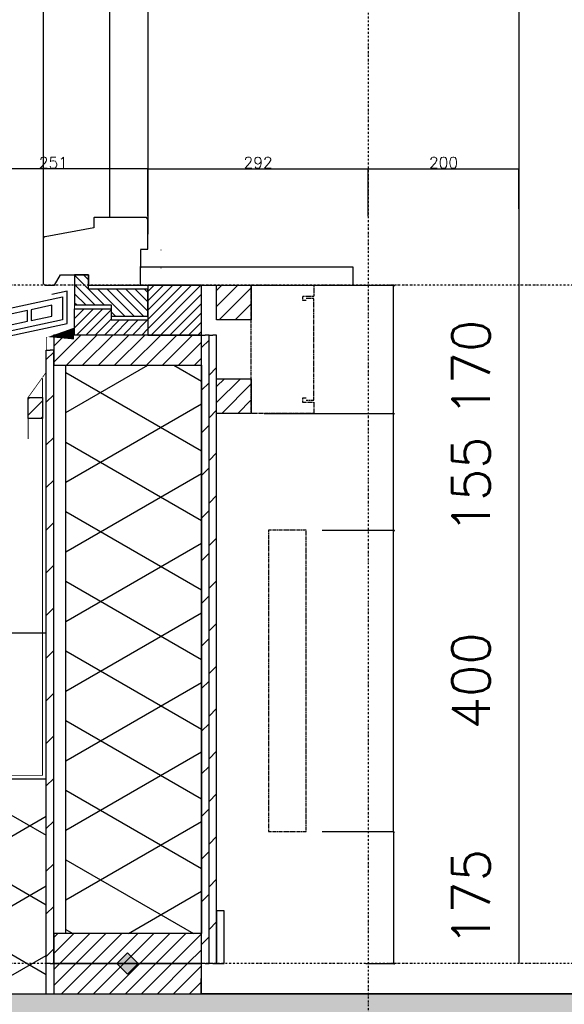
# Model space of a CAD drawing. Extents: x 0 to 297174, y -27731 to 163980.
# Tile 11 of 152: x 109663 to 110386, y 99262 to 100568. Entities that reach past the tile are written whole.
import ezdxf

# ---------------------------------------------------------------- set-up
doc = ezdxf.new("R2010")
doc.units = 0
doc.header["$LTSCALE"] = 5
doc.header["$MEASUREMENT"] = 0
doc.header["$PDMODE"] = 3
doc.header["$PDSIZE"] = 0.1
for name, pattern in [('DASHDOT', [1, 0.5, -0.25, 0, -0.25]), ('DD1', [2.66667, 1.66667, -0.5, 0, -0.5]), ('HIDDEN', [0.375, 0.25, -0.125])]:
    doc.linetypes.add(name, pattern=pattern)
doc.layers.get('0').update_dxf_attribs({"linetype": 'CONTINUOUS'})
doc.layers.get('DEFPOINTS').update_dxf_attribs({"linetype": 'CONTINUOUS'})
for name, color, linetype in [('A--01A1_ACEER', 1, 'CONTINUOUS'), ('A--A21--_F-23-', 9, 'CONTINUOUS'), ('A--A23--_F--3-', 9, 'CONTINUOUS'), ('A--A25--_F--3-', 9, 'CONTINUOUS'), ('A--A42--_F-23-', 9, 'CONTINUOUS'), ('A--L13DC4_VLOEREN', 4, 'HIDDEN'), ('A--L21--', 3, 'CONTINUOUS'), ('A--L21--_F-23-', 4, 'CONTINUOUS'), ('A--L21D1_BUITENWAND', 1, 'CONTINUOUS'), ('A--L21D3_BUITENWAND', 3, 'CONTINUOUS'), ('A--L22DC4_BINNENWAND', 4, 'HIDDEN'), ('A--L23--', 7, 'CONTINUOUS'), ('A--L23--_F--3-', 7, 'CONTINUOUS'), ('A--L25--', 7, 'CONTINUOUS'), ('A--L25--_F-23-', 7, 'CONTINUOUS'), ('A--L31--', 2, 'CONTINUOUS'), ('A--L31--_F--3-', 7, 'CONTINUOUS'), ('A--L31D1_BUITENKOZIJN', 1, 'CONTINUOUS'), ('A--L31G2_BUITENKOZIJN', 2, 'CONTINUOUS'), ('A--L35--_F--3-', 7, 'CONTINUOUS'), ('A--L42--', 7, 'CONTINUOUS'), ('A--L42--_F-23-', 7, 'CONTINUOUS'), ('A--M$1A-_F123-', 1, 'CONTINUOUS'), ('STRAMIEN', 8, 'DD1'), ('X--LR---_CP', 7, 'CONTINUOUS')]:
    doc.layers.add(name, color=color, linetype=linetype)
doc.styles.add('HIEMSTRA', font='romans.shx')
doc.dimstyles.new('ALFA25', dxfattribs={"dimtxt": 50, "dimasz": 2, "dimexe": 0.3, "dimexo": 0.3, "dimgap": 2, "dimtad": 1, "dimdec": 0, "dimzin": 0, "dimdsep": 46, "dimtxsty": 'HIEMSTRA', "dimblk1": 'OBLIQUE', "dimblk2": 'OBLIQUE', "dimsah": 1, "dimcen": 0.09, "dimdle": 0.3, "dimclrd": 1, "dimclre": 1, "dimclrt": 2, "dimadec": 0, "dimazin": 0, "dimtfac": 0.75, "dimtdec": 4, "dimtix": 1, "dimtmove": 2, "dimatfit": 3, "dimldrblk": 'OBLIQUE', "dimfxl": 0, "dimtvp": 625, "dimtolj": 1, "dimtzin": 0, "dimarcsym": 0})
pattern_1 = [(45, (-26225.4263531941, -3479.999999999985), (-6.18718433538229, 6.187184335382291), [])]
pattern_2 = [(45, (0, 0), (-10.60660171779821, 10.60660171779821), [])]

# ---------------------------------------------------------------- blocks, each defined once
blk = doc.blocks.new('*U1663')
at = {"layer": 'A--A42--_F-23-', "linetype": 'Continuous'}
h = blk.add_hatch(dxfattribs=at)
h.set_pattern_fill('ALFALINE', color=256, scale=40, style=0)
h.set_pattern_definition([(45, (-109703.3864651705, -99315.89871962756), (-28.2842712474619, 28.2842712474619), [])])
h.paths.add_polyline_path([(0, 0), (-5, 0), (-5, 813.9468244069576), (0, 813.9468244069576), (5, 813.9468244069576), (5, 0)])
at = {"layer": 'A--L42--_F-23-', "color": 2, "linetype": 'Continuous'}
for points in [[(0, 0), (-5, 0), (-5, 813.9468244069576), (0, 813.9468244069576)], [(0, 0), (5, 0), (5, 813.9468244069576), (0, 813.9468244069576)]]:
    blk.add_lwpolyline(points, dxfattribs=at)
blk = doc.blocks.new('*U1662')
at = {"layer": 'A--L23--_F--3-', "color": 2, "linetype": 'Continuous'}
blk.add_lwpolyline([(0, 0), (8.271250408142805e-06, -20), (-3171.536967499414, -20.00131162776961), (-3171.536975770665, -0.001311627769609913)], dxfattribs=at)
blk = doc.blocks.new('*U1659')
at = {"layer": 'A--A42--_F-23-', "linetype": 'Continuous'}
h = blk.add_hatch(dxfattribs=at)
h.set_pattern_fill('ALFALINE', color=256, scale=40, style=0)
h.set_pattern_definition([(45, (-109909.3864651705, -99315.89871962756), (-28.2842712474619, 28.2842712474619), [])])
h.paths.add_polyline_path([(0, 0), (-5, 0), (-5, 833.9468244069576), (0, 833.9468244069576), (5, 833.9468244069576), (5, 0)])
at = {"layer": 'A--L42--_F-23-', "color": 2, "linetype": 'Continuous'}
for points in [[(0, 0), (-5, 0), (-5, 833.9468244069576), (0, 833.9468244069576)], [(0, 0), (5, 0), (5, 833.9468244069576), (0, 833.9468244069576)]]:
    blk.add_lwpolyline(points, dxfattribs=at)
blk = doc.blocks.new('_OBLIQUE')
at = {"color": 0, "linetype": 'ByBlock'}
blk.add_line((-0.5, -0.5), (0.5, 0.5), dxfattribs=at)
blk = doc.blocks.new('*D299')
at = {"layer": 'A--M$1A-_F123-', "color": 1, "lineweight": -2}
for p, q in [((109833.4764651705, 100370.4426910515), (109582.2964651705, 100370.4426910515)), ((109582.3864651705, 100197.4879380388), (109582.3864651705, 100370.5326910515)), ((109833.3864651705, 100307.4853145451), (109833.3864651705, 100370.5326910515))]:
    blk.add_line(p, q, dxfattribs=at)
at = {"layer": 'DEFPOINTS', "color": 0}
for p in [(109582.3864651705, 100370.4426910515), (109833.3864651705, 100307.3953145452), (109582.3864651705, 100197.3979380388)]:
    blk.add_point(p, dxfattribs=at)
at = {"layer": 'A--M$1A-_F123-', "color": 1, "lineweight": -2, "xscale": 0.6, "yscale": 0.6, "zscale": 0.6, "rotation": 180}
blk.add_blockref('_OBLIQUE', (109582.3864651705, 100370.4426910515), dxfattribs=at)
at = {"layer": 'A--M$1A-_F123-', "color": 1, "lineweight": -2, "xscale": 0.6, "yscale": 0.6, "zscale": 0.6}
blk.add_blockref('_OBLIQUE', (109833.3864651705, 100370.4426910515), dxfattribs=at)
at = {"layer": 'A--M$1A-_F123-', "color": 2, "insert": (109707.8864651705, 100378.5426910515), "char_height": 15, "attachment_point": 5, "style": 'HIEMSTRA'}
blk.add_mtext('\\A1;251', dxfattribs=at)
blk = doc.blocks.new('NH40_196')
at = {"layer": 'A--A25--_F--3-'}
h = blk.add_hatch(dxfattribs=at)
h.set_pattern_fill('ALFALINE', color=256, scale=15, style=0, pattern_type=2)
h.set_pattern_definition([(45, (-6, 0), (-10.60660171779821, 10.60660171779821), [])])
h.paths.add_polyline_path([(0, 0), (0, 196), (40, 196), (40, 0)])
at = {"layer": 'A--L25--_F-23-', "color": 2, "linetype": 'Continuous'}
blk.add_lwpolyline([(0, 0), (0, 196), (40, 196), (40, 0)], close=True, dxfattribs=at)
at = {"layer": 'X--LR---_CP'}
for p in [(0, 0), (0, 0), (40, 0)]:
    blk.add_point(p, dxfattribs=at)
blk = doc.blocks.new('*D315')
at = {"layer": 'A--M$1A-_F123-', "color": 1, "lineweight": -2}
for p, q in [((109833.2964651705, 100370.4426910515), (110125.7581405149, 100370.4426910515)), ((109833.3864651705, 100307.4853145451), (109833.3864651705, 100370.5326910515)), ((110125.6681405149, 100307.4853145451), (110125.6681405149, 100370.5326910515))]:
    blk.add_line(p, q, dxfattribs=at)
at = {"layer": 'DEFPOINTS', "color": 0}
for p in [(110125.6681405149, 100370.4426910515), (109833.3864651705, 100307.3953145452), (110125.6681405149, 100307.3953145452)]:
    blk.add_point(p, dxfattribs=at)
at = {"layer": 'A--M$1A-_F123-', "color": 1, "lineweight": -2, "xscale": 0.6, "yscale": 0.6, "zscale": 0.6, "rotation": 180}
blk.add_blockref('_OBLIQUE', (109833.3864651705, 100370.4426910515), dxfattribs=at)
at = {"layer": 'A--M$1A-_F123-', "color": 1, "lineweight": -2, "xscale": 0.6, "yscale": 0.6, "zscale": 0.6}
blk.add_blockref('_OBLIQUE', (110125.6681405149, 100370.4426910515), dxfattribs=at)
at = {"layer": 'A--M$1A-_F123-', "color": 2, "insert": (109979.5273028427, 100378.5426910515), "char_height": 15, "attachment_point": 5, "style": 'HIEMSTRA'}
blk.add_mtext('\\A1;292', dxfattribs=at)
blk = doc.blocks.new('*D316')
at = {"layer": 'A--M$1A-_F123-', "color": 1, "lineweight": -2}
for p, q in [((110125.5781405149, 100370.4426910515), (110325.7581405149, 100370.4426910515)), ((110125.6681405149, 100307.4853145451), (110125.6681405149, 100370.5326910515)), ((110325.6681405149, 100317.4853145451), (110325.6681405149, 100370.5326910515))]:
    blk.add_line(p, q, dxfattribs=at)
at = {"layer": 'DEFPOINTS', "color": 0}
for p in [(110325.6681405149, 100370.4426910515), (110325.6681405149, 100317.3953145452), (110125.6681405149, 100307.3953145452)]:
    blk.add_point(p, dxfattribs=at)
at = {"layer": 'A--M$1A-_F123-', "color": 1, "lineweight": -2, "xscale": 0.6, "yscale": 0.6, "zscale": 0.6, "rotation": 180}
blk.add_blockref('_OBLIQUE', (110125.6681405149, 100370.4426910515), dxfattribs=at)
at = {"layer": 'A--M$1A-_F123-', "color": 1, "lineweight": -2, "xscale": 0.6, "yscale": 0.6, "zscale": 0.6}
blk.add_blockref('_OBLIQUE', (110325.6681405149, 100370.4426910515), dxfattribs=at)
at = {"layer": 'A--M$1A-_F123-', "color": 2, "insert": (110225.6681405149, 100378.5426910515), "char_height": 15, "attachment_point": 5, "style": 'HIEMSTRA'}
blk.add_mtext('\\A1;200', dxfattribs=at)
blk = doc.blocks.new('ARCHET1')
at = {"layer": 'A--L21D3_BUITENWAND'}
blk.add_lwpolyline([(-0.04516878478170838, 0.001641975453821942), (-0.001230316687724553, 49.08169349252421), (137.6013803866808, 78.57246659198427), (137.5988330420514, 47.89142156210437), (8.40783703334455, 20.21885533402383), (5.822070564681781, 1.256687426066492), (0, 0)], dxfattribs=at)
for points in [[(96.0049714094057, 61.48109600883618), (96.00378264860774, 47.16327499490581), (123.3827372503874, 53.02781631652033), (123.3839260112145, 67.3456373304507)], [(37.33578297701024, 48.91422174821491), (37.33459421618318, 34.5964007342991), (61.78008939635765, 39.83259834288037), (61.78127815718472, 54.15041935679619)], [(66.67037719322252, 55.19765887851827), (66.66918843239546, 40.87983786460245), (91.11468361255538, 46.11603547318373), (91.11587237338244, 60.4338564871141)], [(8, 28.31296360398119), (32.44549518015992, 33.54916121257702), (32.44668394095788, 47.86698222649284), (8.001188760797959, 42.63078461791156)]]:
    blk.add_lwpolyline(points, close=True, dxfattribs=at)
at = {"layer": 'A--L31G2_BUITENKOZIJN'}
blk.add_lwpolyline([(-13.16317714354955, -8.946031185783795), (11.19787582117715, -3.727921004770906), (13.78364228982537, 15.23424690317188), (143.5984303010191, 43.04042867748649), (143.6019966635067, 85.9948551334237), (123.4281630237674, 81.6709647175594)], dxfattribs=at)
at = {"layer": 'X--LR---_CP', "color": 1}
blk.add_point((0, 0), dxfattribs=at)
blk.add_point((0, 0), dxfattribs=at)
at = {"layer": 'X--LR---_CP'}
blk.add_point((0, 0), dxfattribs=at)
blk = doc.blocks.new('Q020258-')
at = {"layer": 'A--A25--_F--3-'}
h = blk.add_hatch(dxfattribs=at)
h.set_pattern_fill('ALFALINE', color=256, scale=15, style=0, pattern_type=2)
h.set_pattern_definition(pattern_2)
h.paths.add_polyline_path([(0, 0), (0, 28), (19, 28), (19, 0)])
at = {"layer": 'A--L25--_F-23-', "color": 2, "linetype": 'Continuous'}
blk.add_lwpolyline([(0, 0), (0, 28), (19, 28), (19, 0)], close=True, dxfattribs=at)
at = {"layer": 'X--LR---_CP'}
for p in [(0, 0), (0, 0), (19, 0)]:
    blk.add_point(p, dxfattribs=at)
blk = doc.blocks.new('*U1643')
at = {"layer": 'A--A42--_F-23-', "linetype": 'Continuous'}
h = blk.add_hatch(dxfattribs=at)
h.set_pattern_fill('ALFALINE', color=256, scale=40, style=0)
h.set_pattern_definition([(45, (-109919.3864651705, -99315.89871962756), (-28.2842712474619, 28.2842712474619), [])])
h.paths.add_polyline_path([(0, 0), (-5, 0), (-5, 833.9468244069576), (0, 833.9468244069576), (5, 833.9468244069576), (5, 0)])
at = {"layer": 'A--L42--_F-23-', "color": 2, "linetype": 'Continuous'}
for points in [[(0, 0), (-5, 0), (-5, 833.9468244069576), (0, 833.9468244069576)], [(0, 0), (5, 0), (5, 833.9468244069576), (0, 833.9468244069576)]]:
    blk.add_lwpolyline(points, dxfattribs=at)
blk = doc.blocks.new('*D339')
at = {"color": 1, "linetype": 'ByBlock'}
for p, q in [((110055.4170774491, 100045.8979380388), (110159.6384319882, 100045.8979380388)), ((110159.3384319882, 99890.5979380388), (110159.3384319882, 100045.8979380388)), ((110064.6864651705, 99890.8979380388), (110159.6384319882, 99890.8979380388))]:
    blk.add_line(p, q, dxfattribs=at)
at = {"layer": 'DEFPOINTS', "color": 0, "linetype": 'ByBlock'}
for p in [(110055.1170774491, 100045.8979380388), (110159.3384319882, 100045.8979380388), (110064.3864651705, 99890.8979380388)]:
    blk.add_point(p, dxfattribs=at)
at = {"color": 1, "linetype": 'ByBlock', "xscale": 2, "yscale": 2, "zscale": 2}
for p, rotation in [((110159.3384319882, 100045.8979380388), 90), ((110159.3384319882, 99890.8979380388), 270)]:
    blk.add_blockref('_OBLIQUE', p, dxfattribs=dict(at, rotation=rotation))
at = {"color": 2, "linetype": 'ByBlock', "insert": (110262.1170774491, 99950.89793803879), "char_height": 50, "attachment_point": 5, "rotation": 90, "style": 'HIEMSTRA'}
blk.add_mtext('\\A1;155', dxfattribs=at)
blk = doc.blocks.new('*D340')
at = {"color": 1, "linetype": 'ByBlock'}
for p, q in [((110055.4170774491, 100215.8979380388), (110159.6384319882, 100215.8979380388)), ((110159.3384319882, 100045.5979380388), (110159.3384319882, 100215.8979380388)), ((109987.6864651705, 100045.8979380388), (110159.6384319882, 100045.8979380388))]:
    blk.add_line(p, q, dxfattribs=at)
at = {"layer": 'DEFPOINTS', "color": 0, "linetype": 'ByBlock'}
for p in [(110055.1170774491, 100215.8979380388), (110159.3384319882, 100215.8979380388), (109987.3864651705, 100045.8979380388)]:
    blk.add_point(p, dxfattribs=at)
at = {"color": 1, "linetype": 'ByBlock', "xscale": 2, "yscale": 2, "zscale": 2}
for p, rotation in [((110159.3384319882, 100215.8979380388), 90), ((110159.3384319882, 100045.8979380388), 270)]:
    blk.add_blockref('_OBLIQUE', p, dxfattribs=dict(at, rotation=rotation))
at = {"color": 2, "linetype": 'ByBlock', "insert": (110262.1170774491, 100105.8979380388), "char_height": 50, "attachment_point": 5, "rotation": 90, "style": 'HIEMSTRA'}
blk.add_mtext('\\A1;170', dxfattribs=at)
blk = doc.blocks.new('*D341')
at = {"color": 1, "linetype": 'ByBlock'}
for p, q in [((110122.4170733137, 99890.89748999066), (110159.6384278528, 99890.89748999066)), ((110159.3384278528, 99490.59748999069), (110159.3384278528, 99890.89748999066)), ((110122.4170733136, 99490.89748999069), (110159.6384278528, 99490.89748999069))]:
    blk.add_line(p, q, dxfattribs=at)
at = {"layer": 'DEFPOINTS', "color": 0, "linetype": 'ByBlock'}
for p in [(110122.1170733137, 99890.89748999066), (110159.3384278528, 99890.89748999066), (110122.1170733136, 99490.89748999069)]:
    blk.add_point(p, dxfattribs=at)
at = {"color": 1, "linetype": 'ByBlock', "xscale": 2, "yscale": 2, "zscale": 2}
for p, rotation in [((110159.3384278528, 99890.89748999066), 90), ((110159.3384278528, 99490.89748999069), 270)]:
    blk.add_blockref('_OBLIQUE', p, dxfattribs=dict(at, rotation=rotation))
at = {"color": 2, "linetype": 'ByBlock', "insert": (110262.1170733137, 99690.89748999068), "char_height": 50, "attachment_point": 5, "rotation": 90, "style": 'HIEMSTRA'}
blk.add_mtext('\\A1;400', dxfattribs=at)
blk = doc.blocks.new('*D342')
at = {"color": 1, "linetype": 'ByBlock'}
for p, q in [((110064.6864651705, 99490.89748999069), (110159.6384278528, 99490.89748999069)), ((110159.3384278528, 99491.19748999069), (110159.3384278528, 99315.89748999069)), ((110122.4170733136, 99315.89748999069), (110159.6384278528, 99315.89748999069))]:
    blk.add_line(p, q, dxfattribs=at)
at = {"layer": 'DEFPOINTS', "color": 0, "linetype": 'ByBlock'}
for p in [(110064.3864651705, 99490.89748999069), (110122.1170733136, 99315.89748999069), (110159.3384278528, 99315.89748999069)]:
    blk.add_point(p, dxfattribs=at)
at = {"color": 1, "linetype": 'ByBlock', "xscale": 2, "yscale": 2, "zscale": 2}
for p, rotation in [((110159.3384278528, 99490.89748999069), 90), ((110159.3384278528, 99315.89748999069), 270)]:
    blk.add_blockref('_OBLIQUE', p, dxfattribs=dict(at, rotation=rotation))
at = {"color": 2, "linetype": 'ByBlock', "insert": (110262.1170733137, 99403.39748999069), "char_height": 50, "attachment_point": 5, "rotation": 90, "style": 'HIEMSTRA'}
blk.add_mtext('\\A1;175', dxfattribs=at)
blk = doc.blocks.new('Q020261-')
at = {"layer": 'A--A25--_F--3-'}
h = blk.add_hatch(dxfattribs=at)
h.set_pattern_fill('ALFALINE', color=256, scale=15, style=0, pattern_type=2)
h.set_pattern_definition(pattern_2)
h.paths.add_polyline_path([(0, 0), (0, 46), (46, 46), (46, 0)])
at = {"layer": 'A--L25--_F-23-', "color": 2, "linetype": 'Continuous'}
blk.add_lwpolyline([(0, 0), (0, 46), (46, 46), (46, 0)], close=True, dxfattribs=at)
at = {"layer": 'X--LR---_CP'}
for p in [(0, 0), (0, 0), (46, 0)]:
    blk.add_point(p, dxfattribs=at)

msp = doc.modelspace()

# ---------------------------------------------------------------- hatches: boundary and pattern name
at = {"layer": 'A--01A1_ACEER'}
h = msp.add_hatch(dxfattribs=at)
h.set_pattern_fill('LINE', color=256, scale=70, angle=45, style=0)
h.set_pattern_definition([(135, (164874.0708243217, -3292.622843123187), (6.18718433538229, 6.187184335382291), [])])
h.paths.add_polyline_path([(109784.6364651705, 100189.7944305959), (109784.6364651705, 100174.7944305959), (109833.3864651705, 100174.7944305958), (109833.3864651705, 100210.8979380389), (109754.3864651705, 100210.8979380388), (109754.3864651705, 100229.8979380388), (109735.8864651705, 100229.8979380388), (109735.8864651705, 100189.7944305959)])
h = msp.add_hatch(dxfattribs=at)
h.set_pattern_fill('LINE', color=256, scale=70, angle=45, style=0)
h.set_pattern_definition(pattern_1)
h.paths.add_polyline_path([(109833.3864651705, 100149.8455440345), (109904.3864651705, 100149.8455440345), (109904.3864651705, 100215.8979380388), (109833.3864651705, 100215.8979380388)])
h = msp.add_hatch(dxfattribs=at)
h.set_pattern_fill('LINE', color=256, scale=70, angle=45, style=0)
h.set_pattern_definition(pattern_1)
h.paths.add_polyline_path([(109784.6364651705, 100184.7944305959), (109784.6364651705, 100169.7944305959), (109833.3864651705, 100169.7944305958), (109833.3864651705, 100149.8455440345), (109735.8864651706, 100149.8455440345), (109735.8864651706, 100184.7944305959)])
msp.add_hatch(color=256, dxfattribs=at).paths.add_polyline_path([(109792.168211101, 99315.89874356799), (109806.3103467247, 99301.75660794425), (109820.4524823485, 99315.89874356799), (109806.3103467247, 99330.04087919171)])
at = {"layer": 'A--A21--_F-23-'}
h = msp.add_hatch(dxfattribs=at)
h.set_pattern_fill('ALFAISO', color=256, scale=80, angle=270, style=0, pattern_type=2)
h.set_pattern_definition([(210.0000000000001, (179850.53127393, -3479.999999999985), (-40.00000000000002, 69.28203230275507), []), (150, (179850.53127393, -3479.999999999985), (39.99999999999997, 69.28203230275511), [])])
h.paths.add_polyline_path([(109814.3864651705, 99355.89822453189), (109724.3864651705, 99355.89822453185), (109724.3864651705, 100109.8455440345), (109904.3864651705, 100109.8455440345), (109904.3864651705, 99355.89822453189)])
h = msp.add_hatch(dxfattribs=at)
h.set_pattern_fill('ALFAISO', color=256, scale=80, angle=270, style=0, pattern_type=2)
h.set_pattern_definition([(329.9999999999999, (-26803.66828722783, 3520.001139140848), (40.00000000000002, 69.28203230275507), []), (29.99999999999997, (-26803.66828722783, 3520.001139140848), (-39.99999999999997, 69.28203230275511), [])])
h.paths.add_polyline_path([(107575.5571786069, 99275.84608096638), (109698.3864651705, 99275.89907717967), (109698.3864651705, 99560.64907717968), (107575.6471783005, 99560.64909842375)])
at = {"layer": 'A--A23--_F--3-'}
h = msp.add_hatch(dxfattribs=at)
h.set_pattern_fill('ALFABET', color=256, scale=20, angle=1, style=0, pattern_type=2)
h.set_pattern_definition([(133.9610483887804, (223175.8622652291, -56.77632395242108), (86.3774263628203, 83.3003014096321), []), (128.9610483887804, (223175.8622652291, -56.77632395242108), (-143.6560189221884, -9.947272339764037), [14.99999999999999, -164.9999999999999]), (183.9610483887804, (223175.8622652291, -56.77632395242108), (30.47347407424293, 149.910523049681), [11.99999999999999, -131.9999999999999]), (78.5096483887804, (223163.8909307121, -57.60526240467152), (-113.1826530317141, 139.9631613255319), [12.748038, -140.2284224]), (132.7768483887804, (223176.587550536, -16.78289997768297), (-214.0133612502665, -29.22808932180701), [22.5, -247.5]), (82.32544838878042, (223158.7531053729, -19.21858528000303), (-183.3692423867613, 198.1810306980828), [19.12205759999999, -210.3425999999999]), (187.7768483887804, (223176.587550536, -16.78289997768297), (-183.369087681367, 198.1811739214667), [18, -198]), (157.9610483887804, (223156.4095172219, -26.41861331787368), (-120.821851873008, -78.34590040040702), [15, -165]), (212.9610483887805, (223156.4095172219, -26.41861331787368), (-46.02536278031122, 145.888531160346), [12, -132]), (107.5096483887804, (223146.3410337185, -32.94744478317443), (-166.8472659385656, 67.54250013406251), [12.748038, -140.2284224]), (141.4610483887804, (223175.8622652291, -56.77632395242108), (-1.224356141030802, 66.61192199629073), [0, -130.3999999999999, 0, -134, 0, -132.5]), (171.4610483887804, (223175.8622652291, -56.77632395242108), (-51.1749526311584, 79.82337642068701), [0, -76.39999999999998, 0, -127.4, 0, -50.49999999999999]), (211.4610483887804, (223220.4549329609, -57.58501706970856), (-106.8287286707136, -2.574364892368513), [0, -49.99999999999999, 0, -156, 0, -206.9999999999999]), (221.4610483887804, (223240.4516449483, -57.94765972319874), (-116.2550352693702, 22.13258680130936), [0, -65, 0, -103.6, 0, -147]), (221.4610483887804, (223240.4516449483, -57.94765972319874), (-116.2550352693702, 22.13258680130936), [0, -65, 0, -103.6, 0, -147])])
h.paths.add_polyline_path([(110608.9495329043, 99275.67214354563), (107475.6685810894, 99277.80147278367), (107475.4986226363, 99027.80153055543), (113075.4986226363, 99025.8979956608), (113075.6700135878, 99273.99556505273), (110852.9494765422, 99275.50629816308), (110852.9494767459, 99275.506597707), (110608.9495331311, 99275.67247715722)])

# ---------------------------------------------------------------- linework, layer by layer
msp.add_lwpolyline([(109792.168211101, 99315.89874356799), (109806.3103467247, 99301.75660794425), (109820.4524823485, 99315.89874356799), (109806.3103467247, 99330.04087919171)], close=True)
at = {"layer": 'A--L13DC4_VLOEREN', "const_width": 1}
for points in [[(109735.8864651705, 100229.3430187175), (109735.8864651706, 100155.5965546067), (109698.3864651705, 100147.0524258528), (109698.3864651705, 100100.5807804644), (109674.3864651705, 100067.1190664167), (109674.3864651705, 100012.0537108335)], [(107580.6471783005, 99866.30871132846), (107580.6471783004, 99565.64909842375), (109693.3864651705, 99565.64907717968), (109693.3864651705, 100093.5524077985)]]:
    msp.add_lwpolyline(points, dxfattribs=at)
at = {"layer": 'A--L21--'}
for points in [[(109814.3864651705, 99355.89822453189), (109724.3864651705, 99355.89822453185), (109724.3864651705, 100109.8455440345), (109904.3864651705, 100109.8455440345), (109904.3864651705, 99355.89822453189), (109814.3864651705, 99355.89822453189), (109814.3864651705, 99355.89822453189)], [(107575.5571786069, 99275.84608096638), (109698.3864651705, 99275.89907717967), (109698.3864651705, 99560.64907717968), (107575.6471783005, 99560.64909842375)]]:
    msp.add_lwpolyline(points, close=True, dxfattribs=at)
at = {"layer": 'A--L21--_F-23-', "linetype": 'Continuous'}
for points in [[(113075.6681405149, 99025.89793803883), (107475.6681405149, 99027.80147293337), (107475.6654147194, 99275.89910151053), (109698.3864651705, 99275.89875369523)], [(109942.3864651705, 99275.89871962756), (113075.6681405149, 99275.89793803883), (113075.6681405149, 99025.89793803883), (107475.6681405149, 99027.80147293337), (107475.6654147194, 99275.89910151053), (109698.3864651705, 99275.89875369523), (109698.3864651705, 99275.89905323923), (109942.3864651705, 99275.89905323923), (109942.3864651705, 99275.89871962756), (113075.6681405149, 99275.89793803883)]]:
    msp.add_lwpolyline(points, dxfattribs=at)
at = {"layer": 'A--L21D1_BUITENWAND'}
msp.add_lwpolyline([(111125.6681405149, 102595.8979380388), (111125.6681405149, 102445.8979380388), (110325.6681405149, 102445.8979380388), (110325.6681405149, 99315.89871962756)], dxfattribs=at)
at = {"layer": 'A--L22DC4_BINNENWAND'}
for points in [[(110043.3864651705, 100065.8979380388), (110038.3864651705, 100065.8979380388), (110038.3864651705, 100060.8979380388), (110053.3864651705, 100060.8979380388), (110053.3864651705, 100045.8979380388), (109970.3864651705, 100045.8979380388), (109970.3864651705, 100215.8979380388), (110053.3864651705, 100215.8979380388), (110053.3864651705, 100200.8979380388), (110038.3864651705, 100200.8979380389), (110038.3864651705, 100195.8979380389), (110043.3864651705, 100195.8979380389)], [(110043.3864651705, 100063.3979380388), (110053.3864651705, 100063.3979380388), (110053.3864651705, 100160.8979380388), (110053.3864651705, 100198.3979380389), (110043.3864651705, 100198.3979380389)]]:
    msp.add_lwpolyline(points, dxfattribs=at)
msp.add_lwpolyline([(110043.3864651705, 99890.8979380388), (109993.3864651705, 99890.89793803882), (109993.3864651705, 99490.89793803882), (110043.3864651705, 99490.89793803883)], close=True, dxfattribs=at)
at = {"layer": 'A--L23--'}
msp.add_lwpolyline([(109924.3864651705, 99315.89871962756), (109934.3864651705, 99315.89871962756), (109934.3864651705, 99385.89871962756), (109924.3864651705, 99385.89871962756)], close=True, dxfattribs=at)
at = {"layer": 'A--L31--'}
msp.add_line((109652.3864651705, 99754.75783701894), (109698.3864651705, 99754.75783701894), dxfattribs=at)
msp.add_lwpolyline([(109784.6364651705, 100189.7944305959), (109784.6364651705, 100174.7944305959), (109833.3864651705, 100174.7944305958), (109833.3864651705, 100210.8979380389), (109754.3864651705, 100210.8979380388), (109754.3864651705, 100229.8979380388), (109735.8864651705, 100229.8979380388), (109735.8864651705, 100189.7944305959), (109784.6364651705, 100189.7944305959)], dxfattribs=at)
for points in [[(109833.3864651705, 100149.8455440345), (109904.3864651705, 100149.8455440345), (109904.3864651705, 100215.8979380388), (109833.3864651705, 100215.8979380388)], [(109784.6364651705, 100184.7944305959), (109784.6364651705, 100169.7944305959), (109833.3864651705, 100169.7944305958), (109833.3864651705, 100149.8455440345), (109735.8864651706, 100149.8455440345), (109735.8864651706, 100184.7944305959)]]:
    msp.add_lwpolyline(points, close=True, dxfattribs=at)
at = {"layer": 'A--L31--_F--3-', "color": 2, "linetype": 'Continuous'}
for p, q in [((109762.0864651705, 100305.8979380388), (109761.3864651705, 100305.1979380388)), ((109761.3864651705, 100305.1979380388), (109761.3864651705, 100291.8979380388)), ((109831.2664651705, 100305.8979380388), (109762.0864651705, 100305.8979380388)), ((109833.3864651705, 100303.7779380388), (109831.2664651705, 100305.8979380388)), ((109833.3864651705, 100263.8979380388), (109833.3864651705, 100303.7779380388)), ((109761.3864651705, 100291.8979380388), (109696.8964651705, 100280.3079380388)), ((109694.4164651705, 100277.7679380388), (109694.3864651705, 100277.3479380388)), ((109694.3864651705, 100277.3479380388), (109694.3864651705, 100218.0179380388)), ((109694.5064651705, 100278.1879380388), (109694.4164651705, 100277.7679380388)), ((109694.6464651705, 100278.5779380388), (109694.5064651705, 100278.1879380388)), ((109694.8464651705, 100278.9479380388), (109694.6464651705, 100278.5779380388)), ((109695.0964651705, 100279.2879380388), (109694.8464651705, 100278.9479380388)), ((109695.3964651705, 100279.5979380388), (109695.0964651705, 100279.2879380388)), ((109695.7264651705, 100279.8479380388), (109695.3964651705, 100279.5979380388)), ((109696.0964651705, 100280.0579380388), (109695.7264651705, 100279.8479380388)), ((109696.4864651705, 100280.2179380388), (109696.0964651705, 100280.0579380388)), ((109696.8964651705, 100280.3079380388), (109696.4864651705, 100280.2179380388)), ((109823.3864651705, 100263.8979380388), (109833.3864651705, 100263.8979380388)), ((109823.3864651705, 100215.8979380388), (109823.3864651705, 100240.8979380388)), ((109709.3864651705, 100215.8979380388), (109717.3864651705, 100229.8979380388)), ((109717.3864651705, 100229.8979380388), (109754.3864651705, 100229.8979380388)), ((109754.3864651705, 100229.8979380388), (109754.3864651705, 100215.8979380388)), ((109694.3864651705, 100218.0179380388), (109696.5064651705, 100215.8979380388)), ((109696.5064651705, 100215.8979380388), (109709.3864651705, 100215.8979380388)), ((109754.3864651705, 100215.8979380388), (109823.3864651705, 100215.8979380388))]:
    msp.add_line(p, q, dxfattribs=at)
at = {"layer": 'A--L31D1_BUITENKOZIJN'}
for p, q in [((109833.3864651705, 101776.0179380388), (109833.3864651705, 100283.8379380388)), ((109694.3864651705, 101752.8979380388), (109694.3864651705, 100259.1829380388)), ((109782.3864651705, 101752.8979380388), (109782.3864651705, 100305.8979380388))]:
    msp.add_line(p, q, dxfattribs=at)
at = {"layer": 'A--L35--_F--3-', "color": 3, "linetype": 'Continuous'}
for p, q in [((109823.3864651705, 100262.8979380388), (109823.3864651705, 100238.8979380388)), ((110078.3864651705, 100239.8979380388), (109823.3864651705, 100239.8979380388)), ((110105.6681405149, 100239.8979380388), (109850.6681405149, 100239.8979380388)), ((110105.6681405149, 100215.8979380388), (110105.6681405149, 100239.8979380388)), ((109823.3864651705, 100215.8979380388), (110078.3864651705, 100215.8979380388)), ((109850.6681405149, 100215.8979380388), (110105.6681405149, 100215.8979380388))]:
    msp.add_line(p, q, dxfattribs=at)
at = {"layer": 'STRAMIEN', "linetype": 'DASHDOT'}
for p, q in [((110125.6681405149, 109186.3373528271), (110125.6681405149, 89196.76343682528)), ((115859.7016467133, 100215.8979380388), (104725.4151776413, 100215.8979380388)), ((115859.7016467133, 99315.89793803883), (104725.4151776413, 99315.89793803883))]:
    msp.add_line(p, q, dxfattribs=at)
at = {"layer": 'X--LR---_CP'}
for p in [(109694.3864651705, 100305.8979380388), (109694.3864651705, 100305.8979380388), (109694.3864651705, 100305.8979380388), (109823.3864651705, 100262.8979380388), (109823.3864651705, 100262.8979380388), (109850.6681405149, 100262.8979380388), (109850.6681405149, 100262.8979380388), (109823.3864651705, 100238.8979380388), (109850.6681405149, 100238.8979380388)]:
    msp.add_point(p, dxfattribs=at)

# ---------------------------------------------------------------- block references
at = {"layer": 'A--L21--'}
msp.add_blockref('ARCHET1', (109582.3864651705, 100121.9170836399), dxfattribs=at)
at = {"layer": 'A--L23--'}
msp.add_blockref('*U1662', (113075.6681405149, 99295.89873534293), dxfattribs=at)
at = {"layer": 'A--L25--'}
for name, p in [('Q020261-', (109924.3864651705, 100169.8979380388)), ('Q020261-', (109924.3864651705, 100045.8979380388)), ('Q020258-', (109674.3864651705, 100039.1190664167))]:
    msp.add_blockref(name, p, dxfattribs=at)
at = {"layer": 'A--L25--', "xscale": -1, "rotation": 270}
for p in [(109708.3864651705, 100109.8455440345), (109708.3864651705, 99315.89874356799), (109708.3864651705, 99275.89874356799)]:
    msp.add_blockref('NH40_196', p, dxfattribs=at)
at = {"layer": 'A--L42--'}
for name, p in [('*U1659', (109909.3864651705, 99315.89871962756)), ('*U1643', (109919.3864651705, 99315.89871962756)), ('*U1663', (109703.3864651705, 99315.89871962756))]:
    msp.add_blockref(name, p, dxfattribs=at)

# ---------------------------------------------------------------- dimensions: what is measured, and where the dimension line sits
at = {"layer": 'A--M$1A-_F123-'}
for base, p1, p2, picture, middle in [((109582.3864651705, 100370.4426910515), (109833.3864651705, 100307.3953145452), (109582.3864651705, 100197.3979380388), '*D299', (109707.8864651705, 100378.5426910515)), ((110125.6681405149, 100370.4426910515), (109833.3864651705, 100307.3953145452), (110125.6681405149, 100307.3953145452), '*D315', (109979.5273028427, 100378.5426910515)), ((110325.6681405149, 100370.4426910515), (110125.6681405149, 100307.3953145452), (110325.6681405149, 100317.3953145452), '*D316', (110225.6681405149, 100378.5426910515))]:
    dim = msp.add_linear_dim(base=base, p1=p1, p2=p2, dimstyle='ALFA25', override={"dimscale": 0.3}, dxfattribs=at)
    dim.commit()
    dim.dimension.update_dxf_attribs({"geometry": picture, "text_midpoint": middle})
for base, p1, p2, picture, middle in [((110159.3384319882, 100215.8979380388), (109987.3864651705, 100045.8979380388), (110055.1170774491, 100215.8979380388), '*D340', (110262.1170774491, 100105.8979380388)), ((110159.3384319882, 100045.8979380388), (110064.3864651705, 99890.8979380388), (110055.1170774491, 100045.8979380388), '*D339', (110262.1170774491, 99950.89793803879)), ((110159.3384278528, 99890.89748999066), (110122.1170733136, 99490.89748999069), (110122.1170733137, 99890.89748999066), '*D341', (110262.1170733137, 99690.89748999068)), ((110159.3384278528, 99315.89748999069), (110064.3864651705, 99490.89748999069), (110122.1170733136, 99315.89748999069), '*D342', (110262.1170733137, 99403.39748999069))]:
    dim = msp.add_linear_dim(base=base, p1=p1, p2=p2, angle=90, dimstyle='ALFA25', dxfattribs=at)
    dim.commit()
    dim.dimension.update_dxf_attribs({"geometry": picture, "text_midpoint": middle, "dimtype": 160})

doc.saveas('drawing.dxf')
